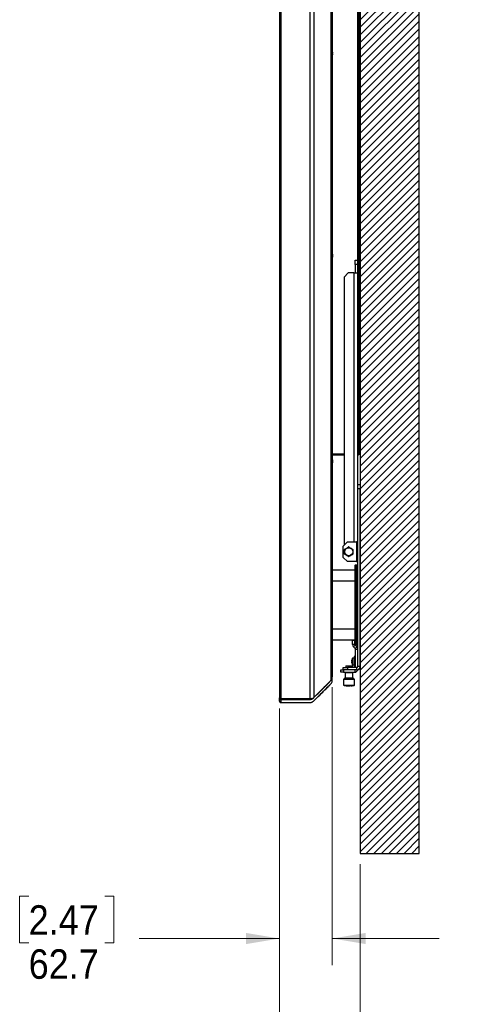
# Paper-space layout 'Sheet2' of a CAD drawing. Header units: millimetres. Extents: x 0 to 844, y -2 to 552.
# Tile 22 of 27: x 675 to 729, y 127 to 244. Entities that reach past the tile are written whole.
import ezdxf

# ---------------------------------------------------------------- set-up
doc = ezdxf.new("R2010")
doc.units = ezdxf.units.MM
doc.styles.add('SLDTEXTSTYLE0', font='GOTHIC.TTF', dxfattribs={"width": 0.913})
doc.dimstyles.new('SLDDIMSTYLE4', dxfattribs={"dimtxt": 3.5, "dimasz": 3.9624, "dimexe": 0, "dimexo": 0.0625, "dimgap": 0.875, "dimtad": 0, "dimtih": 1, "dimtoh": 1, "dimdec": 1, "dimlfac": 10, "dimrnd": 1e-09, "dimzin": 12, "dimdsep": 46, "dimtxsty": 'SLDTEXTSTYLE0', "dimsah": 1, "dimcen": 0.09, "dimadec": 0, "dimazin": 3, "dimtfac": 1, "dimtdec": 1, "dimtmove": 0, "dimatfit": 0, "dimfxl": 1, "dimfrac": 2, "dimtolj": 1, "dimtzin": 12, "dimarcsym": 0})

# ---------------------------------------------------------------- blocks, each defined once
blk = doc.blocks.new('_D_44')
at = {"color": 7, "linetype": 'Continuous', "lineweight": 0}
for p, q in [((706.27, 161.75), (706.27, 116.33)), ((715.86, 143.26), (715.86, 116.33)), ((676.5, 124.55), (675.43, 124.55)), ((675.43, 124.55), (675.43, 118.99)), ((685.55, 124.55), (686.62, 124.55)), ((686.62, 124.55), (686.62, 118.99)), ((706.27, 119.51), (689.61, 119.51)), ((715.86, 119.51), (728.56, 119.51)), ((675.43, 118.99), (676.5, 118.99)), ((686.62, 118.99), (685.55, 118.99))]:
    blk.add_line(p, q, dxfattribs=at)
at = {"color": 7, "linetype": 'Continuous', "lineweight": 18}
for points in [[(706.27, 119.51), (702.31, 120.17), (702.31, 118.85)], [(715.86, 119.51), (719.83, 118.85), (719.83, 120.17)]]:
    blk.add_solid(points, dxfattribs=at)
at = {"color": 7, "linetype": 'Continuous', "lineweight": 18, "char_height": 3.5, "attachment_point": 1, "style": 'SLDTEXTSTYLE0'}
for s, insert in [('3.78', (676.5, 123.46)), ('95.9', (676.5, 118.23))]:
    blk.add_mtext(s, dxfattribs=dict(at, insert=insert))
blk = doc.blocks.new('_D_45')
at = {"color": 7, "linetype": 'Continuous', "lineweight": 0}
for p, q in [((712.54, 164.25), (712.54, 131.25)), ((706.27, 161.75), (706.27, 131.25)), ((676.5, 139.47), (675.43, 139.47)), ((675.43, 139.47), (675.43, 133.91)), ((685.55, 139.47), (686.62, 139.47)), ((686.62, 139.47), (686.62, 133.91)), ((706.27, 134.43), (689.61, 134.43)), ((712.54, 134.43), (725.24, 134.43)), ((675.43, 133.91), (676.5, 133.91)), ((686.62, 133.91), (685.55, 133.91))]:
    blk.add_line(p, q, dxfattribs=at)
at = {"color": 7, "linetype": 'Continuous', "lineweight": 18}
for points in [[(706.27, 134.43), (702.31, 135.09), (702.31, 133.77)], [(712.54, 134.43), (716.5, 133.77), (716.5, 135.09)]]:
    blk.add_solid(points, dxfattribs=at)
at = {"color": 7, "linetype": 'Continuous', "lineweight": 18, "char_height": 3.5, "attachment_point": 1, "style": 'SLDTEXTSTYLE0'}
for s, insert in [('2.47', (676.5, 138.38)), ('62.7', (676.5, 133.15))]:
    blk.add_mtext(s, dxfattribs=dict(at, insert=insert))

psp = doc.layouts.new('Sheet2')

# ---------------------------------------------------------------- hatches: boundary and pattern name
at = {"linetype": 'Continuous'}
h = psp.add_hatch(dxfattribs=at)
h.set_pattern_fill('ANSI31', scale=0.2, style=0)
h.paths.add_polyline_path([(722.862618, 144.531757), (722.862618, 399.531757), (688.862618, 399.531757), (688.862618, 392.531757), (715.862618, 392.531757), (715.862618, 144.531757)], flags=0)

# ---------------------------------------------------------------- linework, layer by layer
at = {"color": 7, "linetype": 'Continuous', "lineweight": 25}
for p, q in [((722.862618, 144.531757), (722.862618, 399.531757)), ((715.862618, 392.531757), (715.862618, 144.531757)), ((706.42117, 388.10871), (706.42117, 162.867238)), ((709.888144, 388.10871), (709.888144, 162.867238)), ((706.27117, 387.95871), (706.27117, 163.017238)), ((710.337157, 387.922723), (710.337157, 163.053225)), ((712.353182, 385.906697), (712.353182, 165.069251)), ((712.53917, 385.457684), (712.53917, 165.518263)), ((715.703838, 359.005602), (715.703838, 191.970346)), ((712.581322, 239.619418), (712.582386, 239.620183)), ((715.704092, 240.267478), (715.703838, 240.267478)), ((715.704092, 240.082726), (715.703838, 240.082726)), ((715.704092, 239.713222), (715.703838, 239.713222)), ((715.704092, 240.082726), (715.704092, 240.267478)), ((715.704092, 239.713222), (715.704092, 240.082726)), ((715.704092, 239.52847), (715.704092, 239.713222)), ((712.597478, 239.52469), (712.581322, 239.522991)), ((712.581322, 239.452956), (712.597478, 239.451258)), ((712.582386, 239.355765), (712.581322, 239.356529)), ((715.704092, 239.52847), (715.703838, 239.52847)), ((712.581322, 215.619418), (712.582386, 215.620183)), ((712.597478, 215.52469), (712.581322, 215.522991)), ((712.581322, 215.452956), (712.597478, 215.451258)), ((712.582386, 215.355765), (712.581322, 215.356529)), ((715.23505, 214.93587), (715.538834, 214.93587)), ((715.23505, 214.43587), (715.23505, 214.93587)), ((715.538834, 214.43587), (715.23505, 214.43587)), ((715.23505, 214.43587), (715.23505, 213.43587)), ((715.538834, 214.93587), (715.538834, 214.43587)), ((715.538834, 214.43587), (715.538834, 213.43587)), ((715.704092, 214.267478), (715.703838, 214.267478)), ((715.704092, 214.082726), (715.703838, 214.082726)), ((715.704092, 214.082726), (715.704092, 214.267478)), ((715.704092, 213.713222), (715.704092, 214.082726)), ((714.438834, 213.43587), (713.938834, 212.93587)), ((713.938834, 212.93587), (713.938834, 181.114086)), ((715.08265, 213.43587), (714.438834, 213.43587)), ((715.08265, 213.43587), (715.538834, 213.43587)), ((715.538834, 213.43587), (715.538834, 181.50587)), ((715.704092, 213.713222), (715.703838, 213.713222)), ((715.704092, 213.52847), (715.703838, 213.52847)), ((715.704092, 213.52847), (715.704092, 213.713222)), ((713.938834, 191.916457), (712.53917, 191.916457)), ((713.938834, 191.909386), (712.53917, 191.909386)), ((713.938834, 191.787974), (712.53917, 191.787974)), ((712.581322, 191.219418), (712.582386, 191.220183)), ((712.597478, 191.12469), (712.581322, 191.122991)), ((712.581322, 191.052956), (712.597478, 191.051258)), ((712.582386, 190.955765), (712.581322, 190.956529)), ((712.581981, 191.109595), (712.597478, 191.110599)), ((712.597478, 191.134709), (712.596654, 191.134599)), ((712.597478, 191.041238), (712.596654, 191.041349)), ((715.558834, 188.30587), (715.862618, 188.30587)), ((715.558834, 187.80587), (715.558834, 188.30587)), ((715.862618, 188.30587), (715.862618, 187.80587)), ((715.558834, 166.762054), (715.558834, 187.80587)), ((715.862618, 187.80587), (715.558834, 187.80587)), ((715.862618, 166.762054), (715.862618, 187.80587)), ((714.330618, 181.50587), (713.830618, 181.00587)), ((714.330618, 181.50587), (715.406434, 181.50587)), ((715.406434, 181.50587), (715.406434, 179.16587)), ((715.558834, 181.50587), (715.406434, 181.50587)), ((713.830618, 179.66587), (713.830618, 181.00587)), ((713.830618, 179.66587), (714.330618, 179.16587)), ((715.406434, 179.16587), (714.330618, 179.16587)), ((715.406434, 179.16587), (715.558834, 179.16587)), ((715.25505, 178.145474), (712.53917, 178.145474)), ((715.30505, 178.780474), (715.25505, 178.730474)), ((715.25505, 177.510474), (715.25505, 178.730474)), ((715.30505, 178.780474), (715.30505, 177.510474)), ((715.30505, 178.780474), (715.508834, 178.780474)), ((715.508834, 177.510474), (715.508834, 178.780474)), ((715.558834, 178.730474), (715.508834, 178.780474)), ((712.53917, 176.875474), (715.25505, 176.875474)), ((715.30505, 177.510474), (715.25505, 177.510474)), ((715.25505, 170.525474), (715.25505, 177.510474)), ((715.508834, 177.510474), (715.30505, 177.510474)), ((715.30505, 177.510474), (715.30505, 170.525474)), ((715.558834, 177.510474), (715.508834, 177.510474)), ((715.508834, 170.525474), (715.508834, 177.510474)), ((715.25505, 171.160474), (712.53917, 171.160474)), ((712.53917, 169.890474), (715.25505, 169.890474)), ((714.94315, 169.790186), (714.94315, 169.890474)), ((715.208834, 169.790186), (714.94315, 169.790186)), ((714.94315, 169.329482), (714.94315, 169.790186)), ((715.208834, 169.890474), (715.208834, 169.790186)), ((715.208834, 169.329482), (715.208834, 169.790186)), ((715.25505, 169.305474), (715.25505, 170.525474)), ((715.30505, 170.525474), (715.25505, 170.525474)), ((715.30505, 170.525474), (715.30505, 169.255474)), ((715.30505, 170.525474), (715.508834, 170.525474)), ((715.558834, 170.525474), (715.508834, 170.525474)), ((715.508834, 169.255474), (715.508834, 170.525474)), ((715.208834, 169.329482), (714.94315, 169.329482)), ((715.048753, 169.074532), (715.23662, 169.262399)), ((715.048753, 169.074532), (715.265363, 168.857922)), ((715.23662, 169.262399), (715.45323, 169.045789)), ((715.30505, 169.255474), (715.25505, 169.305474)), ((715.265363, 168.857922), (715.45323, 169.045789)), ((715.29315, 166.609654), (715.29315, 168.79084)), ((715.29315, 168.79084), (715.558834, 168.79084)), ((715.508834, 169.255474), (715.30505, 169.255474)), ((715.558834, 169.305474), (715.508834, 169.255474)), ((714.844272, 167.355574), (714.816162, 167.358242)), ((714.816162, 167.265866), (714.844272, 167.268534)), ((714.843052, 167.507817), (714.844272, 167.506837)), ((715.122872, 167.712054), (714.974507, 167.712054)), ((715.262872, 167.912054), (715.122872, 167.912054)), ((715.122872, 167.912054), (715.122872, 166.712054)), ((715.262872, 167.912054), (715.262872, 166.712054)), ((715.29315, 167.668054), (715.262872, 167.668054)), ((715.862872, 167.768161), (715.862618, 167.768161)), ((715.862872, 167.540107), (715.862618, 167.540107)), ((715.862872, 167.540107), (715.862872, 167.768161)), ((715.862872, 167.084), (715.862872, 167.540107)), ((713.558834, 166.040186), (713.558834, 166.30587)), ((713.558834, 166.30587), (713.830618, 166.30587)), ((713.858834, 166.040186), (713.558834, 166.040186)), ((713.830618, 166.30587), (713.830618, 166.609654)), ((713.830618, 166.609654), (714.330618, 166.609654)), ((714.330618, 166.30587), (713.830618, 166.30587)), ((713.858834, 166.30587), (713.858834, 166.040186)), ((713.858834, 166.040186), (715.198281, 166.040186)), ((714.008218, 166.040186), (714.073518, 165.958886)), ((714.170618, 166.809654), (714.135618, 166.774654)), ((714.135618, 166.774654), (714.135618, 166.609654)), ((714.925618, 166.774654), (714.135618, 166.774654)), ((714.170618, 166.809654), (714.890618, 166.809654)), ((714.330618, 166.609654), (714.330618, 166.30587)), ((715.406434, 166.609654), (714.330618, 166.609654)), ((715.406434, 166.30587), (714.330618, 166.30587)), ((714.844272, 167.11727), (714.843052, 167.11629)), ((714.925618, 166.774654), (714.890618, 166.809654)), ((714.925618, 166.609654), (714.925618, 166.774654)), ((714.974507, 166.912054), (715.122872, 166.912054)), ((714.987718, 165.958886), (715.053018, 166.040186)), ((715.122872, 166.712054), (715.262872, 166.712054)), ((715.198281, 166.30587), (715.198281, 166.040186)), ((715.262872, 166.956054), (715.29315, 166.956054)), ((715.406434, 166.609654), (715.406434, 166.30587)), ((715.558834, 166.762054), (715.862618, 166.762054)), ((715.816438, 166.562054), (715.862618, 166.562054)), ((715.862872, 167.084), (715.862618, 167.084)), ((715.862872, 166.855947), (715.862618, 166.855947)), ((715.862618, 166.762054), (715.862618, 166.562054)), ((715.862872, 166.855947), (715.862872, 167.084)), ((710.337157, 163.053225), (712.353182, 165.069251)), ((712.53917, 165.518263), (712.53917, 165.493128)), ((712.53917, 165.493128), (712.53917, 165.474641)), ((712.53917, 165.098999), (712.53917, 165.472519)), ((713.910268, 165.203186), (713.877618, 165.170536)), ((713.877618, 165.170536), (713.877618, 164.520136)), ((715.183618, 165.170536), (713.877618, 165.170536)), ((714.768242, 165.203186), (713.910268, 165.203186)), ((714.073518, 165.958886), (714.073518, 165.333786)), ((714.987718, 165.958886), (714.073518, 165.958886)), ((715.150968, 165.203186), (714.768242, 165.203186)), ((714.987718, 165.333786), (714.987718, 165.958886)), ((715.183618, 165.170536), (715.150968, 165.203186)), ((715.183618, 164.520136), (715.183618, 165.170536)), ((712.353182, 164.649987), (710.337157, 162.633961)), ((713.877618, 164.520136), (713.942918, 164.454836)), ((713.877618, 164.520136), (715.183618, 164.520136)), ((713.942918, 164.454836), (715.118318, 164.454836)), ((714.155143, 164.454836), (714.171468, 164.414186)), ((714.171468, 164.414186), (714.605577, 164.414186)), ((714.611927, 164.454836), (714.605577, 164.414186)), ((714.726216, 164.414186), (714.605577, 164.414186)), ((714.726216, 164.414186), (714.732566, 164.454836)), ((714.726216, 164.414186), (714.889768, 164.414186)), ((714.889768, 164.414186), (714.906093, 164.454836)), ((715.118318, 164.454836), (715.183618, 164.520136)), ((706.273418, 162.611477), (706.27117, 162.702568)), ((706.27117, 162.597974), (706.27117, 162.697974)), ((706.273996, 162.959977), (706.273418, 162.983466)), ((706.273996, 162.588077), (706.273418, 162.611477)), ((709.888144, 162.867238), (706.42117, 162.867238)), ((706.433392, 162.865514), (706.423353, 162.866589)), ((706.424599, 162.815272), (706.433989, 162.815283)), ((706.433989, 162.815283), (706.433392, 162.865514)), ((709.888144, 162.865514), (706.433392, 162.865514)), ((709.888144, 162.865514), (709.886947, 162.815167)), ((706.42117, 162.447974), (709.888144, 162.447974)), ((706.424598, 162.44419), (706.433392, 162.444189)), ((706.433392, 162.444189), (706.433989, 162.444189)), ((715.862618, 144.531757), (722.862618, 144.531757))]:
    psp.add_line(p, q, dxfattribs=at)
at = {"color": 8, "linetype": 'Continuous', "lineweight": 25}
for p, q in [((715.521466, 359.059491), (715.521466, 214.93587)), ((715.08265, 213.43587), (715.08265, 181.50587)), ((714.935568, 166.931987), (714.935568, 167.69212)), ((714.974507, 166.912054), (714.974507, 167.712054)), ((712.53917, 165.493128), (712.538672, 165.49314)), ((706.275011, 162.983509), (706.273418, 162.983466)), ((706.433392, 162.865514), (706.433392, 162.867238)), ((709.888144, 162.865514), (709.888144, 162.867238)), ((710.326346, 163.042668), (710.359631, 163.024294)), ((710.356938, 162.653742), (710.359631, 162.652435)), ((709.887047, 162.447974), (709.886947, 162.444081))]:
    psp.add_line(p, q, dxfattribs=at)
at = {"color": 7, "linetype": 'Continuous', "lineweight": 25, "flags": 128}
for points in [[(712.581956, 191.110245), (712.58212, 191.11477), (712.582319, 191.12309), (712.582319, 191.123096)], [(712.581956, 190.956074), (712.58212, 190.957522), (712.582319, 190.960262), (712.582319, 190.960264)], [(712.588189, 191.196825), (712.583216, 191.217115), (712.582386, 191.220183)], [(712.582386, 190.955765), (712.583216, 190.958832), (712.588189, 190.979122)], [(712.597478, 191.134709), (712.596456, 191.138544), (712.596181, 191.139415)], [(712.597478, 191.110599), (712.596456, 191.121958), (712.596181, 191.124553)], [(712.597478, 191.065348), (712.596456, 191.053989), (712.596181, 191.051394)], [(706.433989, 162.815283), (707.029938, 162.815277), (708.264488, 162.815241), (709.08668, 162.815206), (709.886947, 162.815167)], [(706.433989, 162.444189), (707.029938, 162.444183), (708.264488, 162.44415), (709.08668, 162.444118), (709.886947, 162.444081)], [(706.433989, 162.444189), (707.029938, 162.444177), (708.264488, 162.444111), (709.08668, 162.444045), (709.886944, 162.44397)]]:
    psp.add_lwpolyline(points, dxfattribs=at)
at = {"color": 7, "linetype": 'Continuous', "lineweight": 25}
psp.add_circle((714.488834, 180.33587), 0.475, dxfattribs=at)
for centre, radius, start, end in [((712.100182, 239.487974), 0.5, 15.33239167, 28.60083484), ((712.096556, 239.487998), 0.502265, 4.18928386, 15.16829194), ((712.100182, 239.487974), 0.5, 331.39916516, 344.66760833), ((712.005477, 239.487974), 0.576909, 356.52008389, 3.47991611), ((712.096556, 239.487949), 0.502265, 344.83170806, 355.81071614), ((712.100182, 215.487974), 0.5, 15.33239167, 28.60083484), ((712.100182, 215.487974), 0.5, 331.39916516, 344.66760833), ((712.096556, 215.487998), 0.502265, 4.18928386, 15.16829194), ((712.005477, 215.487974), 0.576909, 356.52008389, 3.47991611), ((712.096556, 215.487949), 0.502265, 344.83170806, 355.81071614), ((712.100182, 191.087974), 0.5, 15.33239167, 28.60083484), ((712.100182, 191.087974), 0.5, 331.39916516, 344.66760833), ((712.096556, 191.087998), 0.502265, 4.18928386, 15.16829194), ((712.005477, 191.087974), 0.576909, 356.52008389, 3.47991611), ((712.515541, 191.045217), 0.084374, 13.80369586, 38.7727136), ((712.096556, 191.087949), 0.502265, 344.83170806, 355.81071614), ((712.156325, 191.075466), 0.442479, 343.84052309, 355.56353165), ((712.155743, 191.100403), 0.443066, 4.44078073, 12.56959379), ((712.523246, 191.127856), 0.076212, 328.44521997, 346.91262722), ((714.488834, 180.33587), 0.572233, 149.1002238, 150.8997762), ((714.488834, 180.33587), 0.572233, 209.1002238, 210.8997762), ((714.488834, 180.33587), 0.572233, 89.1002238, 90.8997762), ((714.488834, 180.33587), 0.572233, 29.1002238, 30.8997762), ((714.488834, 180.33587), 0.572233, 329.1002238, 330.8997762), ((714.488834, 180.33587), 0.572233, 269.1002238, 270.8997762), ((715.303703, 169.329482), 0.360553, 180, 225), ((715.303703, 169.329482), 0.094869, 180, 225), ((715.198281, 168.79084), 0.094869, 0, 45), ((715.198281, 168.79084), 0.360553, 0, 45), ((715.466945, 167.312088), 0.652418, 162.63226607, 175.94341163), ((715.466945, 167.312019), 0.652418, 184.05658837, 197.36773393), ((715.462872, 167.312054), 0.65, 144.21695718, 162.47183343), ((715.619623, 167.312054), 0.776571, 176.78737841, 183.21262159), ((714.974507, 167.664054), 0.048, 90, 144.21695718), ((715.462872, 167.312054), 0.65, 197.52816657, 215.78304282), ((714.974507, 166.960054), 0.048, 215.78304282, 270), ((715.198281, 166.400739), 0.360553, 270, 348.62626331), ((715.406434, 166.762054), 0.456184, 270, 0), ((715.406434, 166.762054), 0.1524, 270, 0), ((711.90417, 165.518263), 0.635, 315, 0), ((714.040868, 165.203186), 0.1306, 90, 180), ((715.020368, 165.203186), 0.1306, 0, 90), ((706.42117, 163.017238), 0.15, 180, 270), ((706.42117, 162.597974), 0.15, 180, 270), ((709.888144, 163.502238), 0.635, 270, 315), ((709.888144, 163.082974), 0.635, 270, 275.62675577)]:
    psp.add_arc(centre, radius, start, end, dxfattribs=at)
for points, knots in [([(715.538834, 191.918223), (715.553633, 191.919563), (715.588736, 191.922742), (715.637645, 191.931522), (715.678748, 191.943661), (715.70068, 191.956898), (715.702932, 191.966487), (715.703838, 191.970346)], [0, 0, 0, 0, 0.1629625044, 0.3865311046, 0.6134617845, 0.8444620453, 1, 1, 1, 1]), ([(715.703838, 191.970346), (715.703074, 191.957706), (715.701564, 191.932706), (715.68603, 191.885583), (715.650961, 191.835864), (715.59574, 191.798121), (715.555502, 191.793259), (715.538834, 191.791245)], [0, 0, 0, 0, 0.1441737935, 0.2851615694, 0.556564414, 0.8163053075, 1, 1, 1, 1]), ([(715.553311, 191.919696), (715.550358, 191.91719), (715.546214, 191.913675), (715.540481, 191.912884), (715.538834, 191.912657)], [0, 0, 0, 0, 0.7127795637, 1, 1, 1, 1]), ([(713.988834, 180.057571), (713.988834, 180.092), (713.988834, 180.253482), (713.988834, 180.445051), (713.988834, 180.59303), (713.988834, 180.614169)], [0, 0, 0, 0, 0.1884939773, 0.8840791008, 1, 1, 1, 1]), ([(713.99782, 180.629733), (714.056541, 180.663636), (714.175749, 180.732461), (714.339328, 180.826903), (714.439714, 180.884861), (714.479848, 180.908032)], [0, 0, 0, 0, 0.368160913, 0.7473960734, 1, 1, 1, 1]), ([(714.479848, 179.763708), (714.421127, 179.79761), (714.301918, 179.866435), (714.138339, 179.960878), (714.037953, 180.018836), (713.99782, 180.042007)], [0, 0, 0, 0, 0.368160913, 0.7473960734, 1, 1, 1, 1]), ([(714.49782, 180.908032), (714.556541, 180.874129), (714.675749, 180.805304), (714.839328, 180.710862), (714.939714, 180.652904), (714.979848, 180.629733)], [0, 0, 0, 0, 0.36816091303, 0.74739607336, 1, 1, 1, 1]), ([(714.979848, 180.042007), (714.921127, 180.008104), (714.801918, 179.939279), (714.638339, 179.844837), (714.537953, 179.786879), (714.49782, 179.763708)], [0, 0, 0, 0, 0.368160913, 0.7473960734, 1, 1, 1, 1]), ([(714.988834, 180.614169), (714.988834, 180.59303), (714.988834, 180.445051), (714.988834, 180.253482), (714.988834, 180.092), (714.988834, 180.057571)], [0, 0, 0, 0, 0.1159208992, 0.8115060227, 1, 1, 1, 1]), ([(710.359631, 163.024294), (710.467414, 163.13207), (710.812797, 163.477429), (711.277032, 163.941552), (711.74272, 164.407387), (712.069918, 164.73409), (712.277295, 164.942545), (712.375643, 165.041403)], [0, 0, 0, 0, 0.1603263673, 0.5137542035, 0.6904681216, 0.853206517, 1, 1, 1, 1]), ([(712.375643, 165.041403), (712.40885, 165.084749), (712.472541, 165.167886), (712.528245, 165.315506), (712.535257, 165.417669), (712.53917, 165.474687)], [0, 0, 0, 0, 0.324949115, 0.623249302, 1, 1, 1, 1]), ([(712.375818, 164.669415), (712.416303, 164.724157), (712.486217, 164.818691), (712.53237, 164.968761), (712.536884, 165.059353), (712.53917, 165.105221)], [0, 0, 0, 0, 0.4044621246, 0.6984688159, 1, 1, 1, 1]), ([(712.53917, 165.105006), (712.53917, 165.106417), (712.53917, 165.111097), (712.53917, 165.13812), (712.53917, 165.216009), (712.53917, 165.333164), (712.53917, 165.424674), (712.53917, 165.464246), (712.53917, 165.476352)], [0, 0, 0, 0, 0.06279675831, 0.20842471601, 0.49926374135, 0.79010276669, 0.93578895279, 1, 1, 1, 1]), ([(714.718216, 165.333786), (714.658806, 165.333786), (714.567413, 165.333786), (714.438656, 165.333786), (714.342097, 165.333786), (714.25317, 165.333786), (714.155361, 165.333786), (714.06411, 165.333786), (714.048658, 165.333786), (714.040931, 165.333786)], [0, 0, 0, 0, 0.1931949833, 0.2971952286, 0.4034025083, 0.509609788, 0.6136100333, 0.8068050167, 1, 1, 1, 1]), ([(715.019637, 165.333786), (715.018295, 165.333786), (715.015463, 165.333786), (714.986126, 165.333786), (714.938339, 165.333786), (714.856261, 165.333786), (714.7726, 165.333786), (714.718216, 165.333786)], [0, 0, 0, 0, 0.15812499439, 0.33357934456, 0.50903369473, 0.68084202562, 1, 1, 1, 1]), ([(710.359631, 162.652435), (710.467414, 162.760211), (710.812797, 163.105571), (711.277032, 163.569699), (711.74272, 164.035527), (712.069918, 164.362251), (712.277295, 164.57066), (712.375643, 164.669496)], [0, 0, 0, 0, 0.1603263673, 0.5137542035, 0.6904681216, 0.853206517, 1, 1, 1, 1]), ([(710.359725, 162.652389), (710.463912, 162.756561), (710.805714, 163.09831), (711.266373, 163.558824), (711.733906, 164.026466), (712.064721, 164.356785), (712.275695, 164.568798), (712.375818, 164.669415)], [0, 0, 0, 0, 0.1549686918, 0.5083961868, 0.6851099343, 0.8505602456, 1, 1, 1, 1]), ([(706.27117, 163.017238), (706.27117, 163.00455), (706.27117, 162.968103), (706.27117, 162.913016), (706.27117, 162.853098), (706.27117, 162.80121), (706.27117, 162.758776), (706.27117, 162.721621), (706.27117, 162.709557), (706.27117, 162.702568)], [0, 0, 0, 0, 0.07734454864, 0.22217779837, 0.36700556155, 0.51160847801, 0.65620513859, 0.80080845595, 1, 1, 1, 1]), ([(706.273996, 162.959977), (706.275089, 162.94839), (706.278215, 162.915252), (706.300263, 162.871524), (706.340624, 162.836056), (706.38162, 162.818187), (706.411489, 162.816161), (706.424599, 162.815272)], [0, 0, 0, 0, 0.17566044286, 0.50237245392, 0.68049110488, 0.85975867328, 1, 1, 1, 1]), ([(706.273996, 162.588077), (706.274089, 162.588022), (706.274325, 162.587882), (706.27489, 162.592318), (706.275012, 162.629891), (706.275048, 162.676683), (706.275008, 162.735589), (706.274623, 162.839545), (706.274228, 162.915392), (706.273996, 162.959977)], [0, 0, 0, 0, 0.1125725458, 0.2854777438, 0.4329598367, 0.4861970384, 0.6359838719, 0.7860176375, 1, 1, 1, 1]), ([(706.273996, 162.588077), (706.277575, 162.564907), (706.283405, 162.527157), (706.316941, 162.483145), (706.355528, 162.457105), (706.393253, 162.445501), (706.416984, 162.444509), (706.424598, 162.44419)], [0, 0, 0, 0, 0.3519541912, 0.5734214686, 0.7453643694, 0.918294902, 1, 1, 1, 1]), ([(706.424599, 162.815272), (706.424607, 162.812776), (706.424769, 162.762399), (706.424971, 162.666751), (706.425022, 162.576025), (706.424986, 162.504413), (706.424883, 162.46109), (706.424672, 162.448585), (706.424598, 162.44419)], [0, 0, 0, 0, 0.0133994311, 0.2704249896, 0.5224121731, 0.6112025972, 0.8633753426, 1, 1, 1, 1]), ([(709.886944, 162.44397), (709.930841, 162.446589), (710.026554, 162.4523), (710.180281, 162.506747), (710.289481, 162.58126), (710.345422, 162.637906), (710.359725, 162.652389)], [0, 0, 0, 0, 0.22644696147, 0.49374026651, 0.87056237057, 1, 1, 1, 1]), ([(709.886947, 162.815167), (709.938729, 162.818859), (710.042556, 162.826263), (710.202478, 162.889761), (710.300478, 162.96409), (710.351656, 163.016178), (710.359631, 163.024294)], [0, 0, 0, 0, 0.267087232, 0.5355278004, 0.9276246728, 1, 1, 1, 1]), ([(710.108051, 162.910397), (710.102717, 162.907603), (710.040889, 162.875215), (709.961074, 162.870146), (709.888144, 162.865514)], [0, 0, 0, 0, 0.0862602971, 1, 1, 1, 1])]:
    psp.add_open_spline(points, degree=3, knots=knots, dxfattribs=at)
at = {"color": 8, "linetype": 'Continuous', "lineweight": 25}
psp.add_open_spline([(712.342705, 165.058773), (712.353235, 165.053213), (712.364209, 165.047418), (712.375197, 165.041637), (712.375643, 165.041403)], degree=3, knots=[0, 0, 0, 0, 0.9594444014, 1, 1, 1, 1], dxfattribs=at)

# ---------------------------------------------------------------- dimensions: what is measured, and where the dimension line sits
at = {"color": 7, "linetype": 'Continuous', "lineweight": 18}
for base, p2, picture, middle in [((712.53917, 134.426628), (712.53917, 165.518263), '_D_45', (681.027025, 134.426628)), ((715.862618, 119.509194), (715.862618, 144.531757), '_D_44', (681.027025, 119.509194))]:
    dim = psp.add_linear_dim(base=base, p1=(706.27117, 163.017238), p2=p2, dimstyle='SLDDIMSTYLE4', dxfattribs=at)
    dim.commit()
    dim.dimension.update_dxf_attribs({"geometry": picture, "text_midpoint": middle, "dimtype": 160})

doc.saveas('drawing.dxf')
